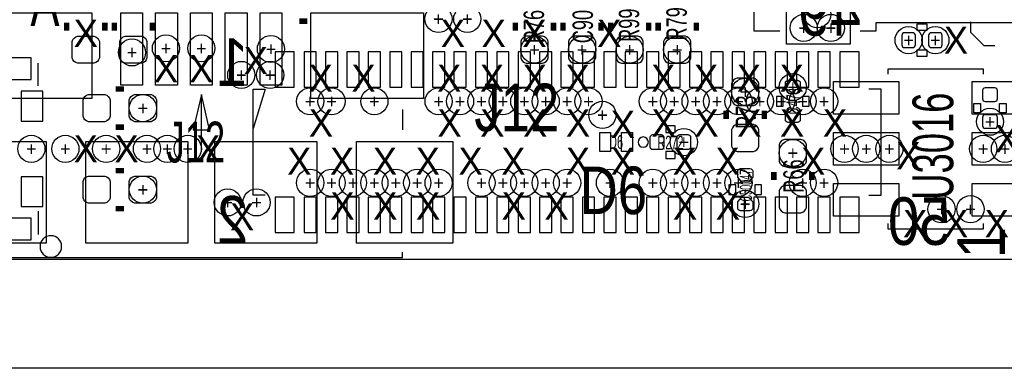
# Model space of a CAD drawing. Extents: x -65 to 355, y -46 to 251.
# Tile 11 of 28: x 20 to 38, y -8 to -1. Entities that reach past the tile are written whole.
import ezdxf
from ezdxf.enums import TextEntityAlignment as Align

# ---------------------------------------------------------------- set-up
doc = ezdxf.new("R2010")
doc.units = 0
for name, color, linetype in [('BG_OUTLINE', 7, 'CONTINUOUS'), ('BG_PANEL', 7, 'CONTINUOUS'), ('MA_NCLEGEND-1-2', 7, 'CONTINUOUS'), ('MA_NCLEGEND-14-15', 7, 'CONTINUOUS'), ('MA_NCLEGEND-15-16', 7, 'CONTINUOUS'), ('MA_NCLEGEND-2-3', 7, 'CONTINUOUS'), ('MA_NCLEGEND-3-14', 7, 'CONTINUOUS'), ('PG_SILKSCREEN_BOTTOM', 7, 'CONTINUOUS'), ('PG_SILKSCREEN_TOP', 7, 'CONTINUOUS'), ('PIN_BOTTOM', 7, 'CONTINUOUS'), ('PIN_TOP', 7, 'CONTINUOUS'), ('RD_ASSEMBLY_TOP', 7, 'CONTINUOUS'), ('RD_SILKSCREEN_TOP', 7, 'CONTINUOUS')]:
    doc.layers.add(name, color=color, linetype=linetype)

# ---------------------------------------------------------------- blocks, each defined once
blk = doc.blocks.new('FIGURE_CIRCLE')
blk.add_circle((0, 0), 0.5)

msp = doc.modelspace()

# ---------------------------------------------------------------- linework, layer by layer
at = {"layer": 'BG_OUTLINE'}
msp.add_lwpolyline([(-1.9177, 18.7579, -0.414205), (-1.0287, 19.6469), (47.9933, 19.6469, -0.414199), (48.8823, 18.7579), (48.8823, 16.3449), (48.8823, -2.4511), (48.8823, -4.8641, -0.414223), (47.9933, -5.7531), (-1.0287, -5.7531, -0.414228), (-1.9177, -4.8641)], format="xyb", close=True, dxfattribs=at)
at = {"layer": 'BG_PANEL'}
for points in [[(47.997618, -5.7531), (-1.024382, -5.7531)], [(47.997618, -7.7851), (-1.024382, -7.7851)]]:
    msp.add_lwpolyline(points, dxfattribs=at)
at = {"layer": 'PG_SILKSCREEN_BOTTOM', "const_width": 0.1016}
for points in [[(20.8534, -1.3208), (20.8534, -1.4732)], [(21.5646, -1.3208), (21.5646, -1.4732)], [(21.7424, -1.3208), (21.7424, -1.4732)], [(22.4536, -1.3208), (22.4536, -1.4732)], [(25.1968, -1.2954), (25.3492, -1.2954)], [(21.7678, -2.5654), (21.9202, -2.5654)], [(21.7678, -3.2766), (21.9202, -3.2766)], [(21.9202, -4.0894), (21.7678, -4.0894)], [(21.9202, -4.8006), (21.7678, -4.8006)]]:
    msp.add_lwpolyline(points, dxfattribs=at)
at = {"layer": 'PG_SILKSCREEN_BOTTOM'}
for points in [[(36.9189, -1.3462), (36.9189, -1.4732), (36.7411, -1.4732), (36.7411, -1.3462)], [(36.9189, -1.8288), (36.9189, -1.9558), (36.7411, -1.9558), (36.7411, -1.8288)], [(37.7952, -2.8321), (37.9222, -2.8321), (37.9222, -3.0099), (37.7952, -3.0099)], [(38.2778, -2.8321), (38.4048, -2.8321), (38.4048, -3.0099), (38.2778, -3.0099)]]:
    msp.add_lwpolyline(points, close=True, dxfattribs=at)
for points in [[(38.190932, -1.755902), (37.991034, -1.755902), (37.741098, -1.505966), (37.741098, -1.306068)], [(36.83, -1.5494), (36.83, -1.7526)], [(20.322032, -2.502916), (20.322032, -2.083054)], [(24.5618, -4.5466), (24.3332, -4.5466), (24.3332, -2.5654), (24.5618, -2.5654), (24.3332, -3.302)], [(35.8394, -4.5466), (36.068, -4.5466), (36.068, -2.5654), (35.8394, -2.5654)], [(20.322032, -4.848098), (20.322032, -5.282946)]]:
    msp.add_lwpolyline(points, dxfattribs=at)
msp.add_lwpolyline([(20.758658, -5.50799, 1), (20.355342, -5.50801, 1)], format="xyb", close=True, dxfattribs=at)
at = {"layer": 'PG_SILKSCREEN_TOP'}
for points in [[(34.173414, -1.48209), (33.694878, -1.48209), (33.694878, -0.21209)], [(42.973498, -1.48209), (41.129204, -1.48209), (41.129204, -1.327658), (35.967162, -1.327658), (35.967162, -1.48209), (35.673284, -1.48209)], [(36.195, -2.286), (36.195, -2.1844), (37.973, -2.1844), (37.973, -2.286)], [(23.368, -3.7338), (23.368, -2.667), (23.2156, -3.3274), (23.5204, -3.3274), (23.368, -2.667)], [(27.1272, -2.9464), (27.1272, -3.3274)], [(37.973, -5.08), (37.973, -5.1816), (36.195, -5.1816), (36.195, -5.08)], [(19.6088, -5.6134), (19.6088, -5.715), (27.1272, -5.715), (27.1272, -5.6134)]]:
    msp.add_lwpolyline(points, dxfattribs=at)
at = {"layer": 'PG_SILKSCREEN_TOP', "const_width": 0.1016}
for points in [[(29.2354, -1.3208), (29.2354, -1.4732)], [(29.9466, -1.3208), (29.9466, -1.4732)], [(30.1244, -1.4732), (30.1244, -1.3208)], [(30.8356, -1.4732), (30.8356, -1.3208)], [(31.0134, -1.4732), (31.0134, -1.3208)], [(31.7246, -1.4732), (31.7246, -1.3208)], [(31.9024, -1.4732), (31.9024, -1.3208)], [(32.6136, -1.4732), (32.6136, -1.3208)], [(33.1724, -2.9718), (33.1724, -3.1242)], [(33.8836, -2.9718), (33.8836, -3.1242)], [(34.0614, -4.2672), (34.0614, -4.1148)], [(34.7726, -4.2672), (34.7726, -4.1148)]]:
    msp.add_lwpolyline(points, dxfattribs=at)
at = {"layer": 'PG_SILKSCREEN_TOP'}
for points in [[(34.1122, -2.8829), (34.2392, -2.8829), (34.2392, -2.7051), (34.1122, -2.7051)], [(34.5948, -2.8829), (34.7218, -2.8829), (34.7218, -2.7051), (34.5948, -2.7051)], [(32.0421, -3.2512), (32.0421, -3.3782), (32.2199, -3.3782), (32.2199, -3.2512)], [(32.0421, -3.7338), (32.0421, -3.8608), (32.2199, -3.8608), (32.2199, -3.7338)], [(33.3502, -4.3561), (33.2232, -4.3561), (33.2232, -4.5339), (33.3502, -4.5339)], [(33.8328, -4.3561), (33.7058, -4.3561), (33.7058, -4.5339), (33.8328, -4.5339)]]:
    msp.add_lwpolyline(points, close=True, dxfattribs=at)
msp.add_lwpolyline([(31.717996, -3.556, 1), (31.528004, -3.556, 1), (31.717996, -3.556)], format="xyb", dxfattribs=at)
at = {"layer": 'PIN_BOTTOM'}
for points in [[(21.463, -1.6764), (21.463, -1.9812, -0.294587), (21.3614, -2.0828), (21.0566, -2.0828, -0.294587), (20.955, -1.9812), (20.955, -1.6764, -0.294587), (21.0566, -1.5748), (21.3614, -1.5748, -0.294587)], [(22.352, -1.6764), (22.352, -1.9812, -0.294587), (22.2504, -2.0828), (21.9456, -2.0828, -0.294587), (21.844, -1.9812), (21.844, -1.6764, -0.294587), (21.9456, -1.5748), (22.2504, -1.5748, -0.294587)], [(36.707064, -1.5621, 0.414214), (36.656264, -1.5113), (36.503864, -1.5113, 0.414214), (36.453064, -1.5621), (36.453064, -1.7399, 0.414214), (36.503864, -1.7907), (36.656264, -1.7907, 0.414214), (36.707064, -1.7399)], [(37.206936, -1.5621, 0.414214), (37.156136, -1.5113), (37.003736, -1.5113, 0.414214), (36.952936, -1.5621), (36.952936, -1.7399, 0.414214), (37.003736, -1.7907), (37.156136, -1.7907, 0.414214), (37.206936, -1.7399)], [(38.0111, -2.544064, 0.414214), (37.9603, -2.594864), (37.9603, -2.747264, 0.414214), (38.0111, -2.798064), (38.1889, -2.798064, 0.414214), (38.2397, -2.747264), (38.2397, -2.594864, 0.414214), (38.1889, -2.544064)], [(21.2598, -2.667), (21.5646, -2.667, -0.294587), (21.6662, -2.7686), (21.6662, -3.0734, -0.294587), (21.5646, -3.175), (21.2598, -3.175, -0.294587), (21.1582, -3.0734), (21.1582, -2.7686, -0.294587)], [(22.1234, -2.667), (22.4282, -2.667, -0.294587), (22.5298, -2.7686), (22.5298, -3.0734, -0.294587), (22.4282, -3.175), (22.1234, -3.175, -0.294587), (22.0218, -3.0734), (22.0218, -2.7686, -0.294587)], [(38.0111, -3.043936, 0.414214), (37.9603, -3.094736), (37.9603, -3.247136, 0.414214), (38.0111, -3.297936), (38.1889, -3.297936, 0.414214), (38.2397, -3.247136), (38.2397, -3.094736, 0.414214), (38.1889, -3.043936)], [(21.5646, -4.699), (21.2598, -4.699, -0.294587), (21.1582, -4.5974), (21.1582, -4.2926, -0.294587), (21.2598, -4.191), (21.5646, -4.191, -0.294587), (21.6662, -4.2926), (21.6662, -4.5974, -0.294587)], [(22.4282, -4.699), (22.1234, -4.699, -0.294587), (22.0218, -4.5974), (22.0218, -4.2926, -0.294587), (22.1234, -4.191), (22.4282, -4.191, -0.294587), (22.5298, -4.2926), (22.5298, -4.5974, -0.294587)]]:
    msp.add_lwpolyline(points, format="xyb", close=True, dxfattribs=at)
for points in [[(20.186396, -2.386076), (20.186396, -1.979676), (19.627596, -1.979676), (19.627596, -2.386076)], [(24.747728, -1.868424), (24.747728, -2.528824), (25.103328, -2.528824), (25.103328, -1.868424)], [(25.286208, -1.868424), (25.286208, -2.528824), (25.514808, -2.528824), (25.514808, -1.868424)], [(25.686258, -1.868424), (25.686258, -2.528824), (25.914858, -2.528824), (25.914858, -1.868424)], [(26.086308, -1.868424), (26.086308, -2.528824), (26.314908, -2.528824), (26.314908, -1.868424)], [(26.486104, -1.868424), (26.486104, -2.528824), (26.714704, -2.528824), (26.714704, -1.868424)], [(26.886154, -1.868424), (26.886154, -2.528824), (27.114754, -2.528824), (27.114754, -1.868424)], [(27.286204, -1.868424), (27.286204, -2.528824), (27.514804, -2.528824), (27.514804, -1.868424)], [(27.686254, -1.868424), (27.686254, -2.528824), (27.914854, -2.528824), (27.914854, -1.868424)], [(28.086304, -1.868424), (28.086304, -2.528824), (28.314904, -2.528824), (28.314904, -1.868424)], [(28.486354, -1.868424), (28.486354, -2.528824), (28.714954, -2.528824), (28.714954, -1.868424)], [(28.886404, -1.868424), (28.886404, -2.528824), (29.115004, -2.528824), (29.115004, -1.868424)], [(29.2862, -1.868424), (29.2862, -2.528824), (29.5148, -2.528824), (29.5148, -1.868424)], [(29.68625, -1.868424), (29.68625, -2.528824), (29.91485, -2.528824), (29.91485, -1.868424)], [(30.0863, -1.868424), (30.0863, -2.528824), (30.3149, -2.528824), (30.3149, -1.868424)], [(30.48635, -1.868424), (30.48635, -2.528824), (30.71495, -2.528824), (30.71495, -1.868424)], [(30.8864, -1.868424), (30.8864, -2.528824), (31.115, -2.528824), (31.115, -1.868424)], [(31.28645, -1.868424), (31.28645, -2.528824), (31.51505, -2.528824), (31.51505, -1.868424)], [(31.6865, -1.868424), (31.6865, -2.528824), (31.9151, -2.528824), (31.9151, -1.868424)], [(32.086296, -1.868424), (32.086296, -2.528824), (32.314896, -2.528824), (32.314896, -1.868424)], [(32.486346, -1.868424), (32.486346, -2.528824), (32.714946, -2.528824), (32.714946, -1.868424)], [(32.886396, -1.868424), (32.886396, -2.528824), (33.114996, -2.528824), (33.114996, -1.868424)], [(33.286446, -1.868424), (33.286446, -2.528824), (33.515046, -2.528824), (33.515046, -1.868424)], [(33.686496, -1.868424), (33.686496, -2.528824), (33.915096, -2.528824), (33.915096, -1.868424)], [(34.086292, -1.868424), (34.086292, -2.528824), (34.314892, -2.528824), (34.314892, -1.868424)], [(34.486342, -1.868424), (34.486342, -2.528824), (34.714942, -2.528824), (34.714942, -1.868424)], [(34.886392, -1.868424), (34.886392, -2.528824), (35.114992, -2.528824), (35.114992, -1.868424)], [(35.297872, -1.868424), (35.297872, -2.528824), (35.653472, -2.528824), (35.653472, -1.868424)], [(20.00377, -3.1623), (20.41017, -3.1623), (20.41017, -2.6035), (20.00377, -2.6035)], [(20.00377, -4.7625), (20.41017, -4.7625), (20.41017, -4.2037), (20.00377, -4.2037)], [(24.747728, -4.583176), (24.747728, -5.243576), (25.103328, -5.243576), (25.103328, -4.583176)], [(25.286208, -4.583176), (25.286208, -5.243576), (25.514808, -5.243576), (25.514808, -4.583176)], [(25.686258, -4.583176), (25.686258, -5.243576), (25.914858, -5.243576), (25.914858, -4.583176)], [(26.086308, -4.583176), (26.086308, -5.243576), (26.314908, -5.243576), (26.314908, -4.583176)], [(26.486104, -4.583176), (26.486104, -5.243576), (26.714704, -5.243576), (26.714704, -4.583176)], [(26.886154, -4.583176), (26.886154, -5.243576), (27.114754, -5.243576), (27.114754, -4.583176)], [(27.286204, -4.583176), (27.286204, -5.243576), (27.514804, -5.243576), (27.514804, -4.583176)], [(27.686254, -4.583176), (27.686254, -5.243576), (27.914854, -5.243576), (27.914854, -4.583176)], [(28.086304, -4.583176), (28.086304, -5.243576), (28.314904, -5.243576), (28.314904, -4.583176)], [(28.486354, -4.583176), (28.486354, -5.243576), (28.714954, -5.243576), (28.714954, -4.583176)], [(28.886404, -4.583176), (28.886404, -5.243576), (29.115004, -5.243576), (29.115004, -4.583176)], [(29.2862, -4.583176), (29.2862, -5.243576), (29.5148, -5.243576), (29.5148, -4.583176)], [(29.68625, -4.583176), (29.68625, -5.243576), (29.91485, -5.243576), (29.91485, -4.583176)], [(30.0863, -4.583176), (30.0863, -5.243576), (30.3149, -5.243576), (30.3149, -4.583176)], [(30.48635, -4.583176), (30.48635, -5.243576), (30.71495, -5.243576), (30.71495, -4.583176)], [(30.8864, -4.583176), (30.8864, -5.243576), (31.115, -5.243576), (31.115, -4.583176)], [(31.28645, -4.583176), (31.28645, -5.243576), (31.51505, -5.243576), (31.51505, -4.583176)], [(31.6865, -4.583176), (31.6865, -5.243576), (31.9151, -5.243576), (31.9151, -4.583176)], [(32.086296, -4.583176), (32.086296, -5.243576), (32.314896, -5.243576), (32.314896, -4.583176)], [(32.486346, -4.583176), (32.486346, -5.243576), (32.714946, -5.243576), (32.714946, -4.583176)], [(32.886396, -4.583176), (32.886396, -5.243576), (33.114996, -5.243576), (33.114996, -4.583176)], [(33.286446, -4.583176), (33.286446, -5.243576), (33.515046, -5.243576), (33.515046, -4.583176)], [(33.686496, -4.583176), (33.686496, -5.243576), (33.915096, -5.243576), (33.915096, -4.583176)], [(34.086292, -4.583176), (34.086292, -5.243576), (34.314892, -5.243576), (34.314892, -4.583176)], [(34.486342, -4.583176), (34.486342, -5.243576), (34.714942, -5.243576), (34.714942, -4.583176)], [(34.886392, -4.583176), (34.886392, -5.243576), (35.114992, -5.243576), (35.114992, -4.583176)], [(35.297872, -4.583176), (35.297872, -5.243576), (35.653472, -5.243576), (35.653472, -4.583176)], [(20.186396, -5.386324), (20.186396, -4.979924), (19.627596, -4.979924), (19.627596, -5.386324)]]:
    msp.add_lwpolyline(points, close=True, dxfattribs=at)
at = {"layer": 'PIN_TOP'}
for points in [[(34.296096, -0.555244), (35.489896, -0.555244), (35.489896, -1.723644), (34.296096, -1.723644)], [(19.2151, -2.7432), (19.2151, -1.143), (21.3233, -1.143), (21.3233, -2.7432)], [(21.864828, -2.4892), (21.864828, -1.143), (22.271228, -1.143), (22.271228, -2.4892)], [(22.514814, -2.4892), (22.514814, -1.143), (22.921214, -1.143), (22.921214, -2.4892)], [(23.1648, -2.4892), (23.1648, -1.143), (23.5712, -1.143), (23.5712, -2.4892)], [(23.814786, -2.4892), (23.814786, -1.143), (24.221186, -1.143), (24.221186, -2.4892)], [(24.464772, -2.4892), (24.464772, -1.143), (24.871172, -1.143), (24.871172, -2.4892)], [(25.4127, -2.7432), (25.4127, -1.143), (27.5209, -1.143), (27.5209, -2.7432)], [(36.3982, -3.0353), (35.179, -3.0353), (35.179, -2.4257), (36.3982, -2.4257)], [(38.989, -3.0353), (37.7698, -3.0353), (37.7698, -2.4257), (38.989, -2.4257)], [(31.0134, -3.3782), (31.0134, -3.7338), (30.8102, -3.7338), (30.8102, -3.3782)], [(31.4198, -3.3782), (31.4198, -3.7338), (31.2166, -3.7338), (31.2166, -3.3782)], [(36.3982, -3.9878), (35.179, -3.9878), (35.179, -3.3782), (36.3982, -3.3782)], [(38.989, -3.9878), (37.7698, -3.9878), (37.7698, -3.3782), (38.989, -3.3782)], [(18.669, -5.4483), (18.669, -3.5433), (20.4724, -3.5433), (20.4724, -5.4483)], [(21.209, -5.4483), (21.209, -3.5433), (23.114, -3.5433), (23.114, -5.4483)], [(23.622, -5.4483), (23.622, -3.5433), (25.527, -3.5433), (25.527, -5.4483)], [(26.2636, -5.4483), (26.2636, -3.5433), (28.067, -3.5433), (28.067, -5.4483)], [(36.3982, -4.9403), (35.179, -4.9403), (35.179, -4.3307), (36.3982, -4.3307)], [(38.989, -4.9403), (37.7698, -4.9403), (37.7698, -4.3307), (38.989, -4.3307)]]:
    msp.add_lwpolyline(points, close=True, dxfattribs=at)
for points in [[(29.337, -1.6764), (29.337, -1.9812, 0.294587), (29.4386, -2.0828), (29.7434, -2.0828, 0.294587), (29.845, -1.9812), (29.845, -1.6764, 0.294587), (29.7434, -1.5748), (29.4386, -1.5748, 0.294587)], [(30.734, -1.9812), (30.734, -1.6764, 0.294587), (30.6324, -1.5748), (30.3276, -1.5748, 0.294587), (30.226, -1.6764), (30.226, -1.9812, 0.294587), (30.3276, -2.0828), (30.6324, -2.0828, 0.294587)], [(31.623, -1.9812), (31.623, -1.6764, 0.294587), (31.5214, -1.5748), (31.2166, -1.5748, 0.294587), (31.115, -1.6764), (31.115, -1.9812, 0.294587), (31.2166, -2.0828), (31.5214, -2.0828, 0.294587)], [(32.512, -1.9812), (32.512, -1.6764, 0.294587), (32.4104, -1.5748), (32.1056, -1.5748, 0.294587), (32.004, -1.6764), (32.004, -1.9812, 0.294587), (32.1056, -2.0828), (32.4104, -2.0828, 0.294587)], [(33.274, -2.4638), (33.274, -2.7686, 0.294587), (33.3756, -2.8702), (33.6804, -2.8702, 0.294587), (33.782, -2.7686), (33.782, -2.4638, 0.294587), (33.6804, -2.3622), (33.3756, -2.3622, 0.294587)], [(34.2773, -2.563622), (34.2773, -2.4511, -0.414214), (34.3281, -2.4003), (34.5059, -2.4003, -0.414214), (34.5567, -2.4511), (34.5567, -2.563622), (34.478722, -2.6543), (34.355278, -2.6543)], [(34.5567, -3.024378), (34.5567, -3.1369, -0.414214), (34.5059, -3.1877), (34.3281, -3.1877, -0.414214), (34.2773, -3.1369), (34.2773, -3.024378), (34.355278, -2.9337), (34.478722, -2.9337)], [(33.274, -3.3274), (33.274, -3.6322, 0.294587), (33.3756, -3.7338), (33.6804, -3.7338, 0.294587), (33.782, -3.6322), (33.782, -3.3274, 0.294587), (33.6804, -3.2258), (33.3756, -3.2258, 0.294587)], [(31.754064, -3.4671, -0.414214), (31.804864, -3.4163), (31.957264, -3.4163, -0.414214), (32.008064, -3.4671), (32.008064, -3.6449, -0.414214), (31.957264, -3.6957), (31.804864, -3.6957, -0.414214), (31.754064, -3.6449)], [(32.253936, -3.4671, -0.414214), (32.304736, -3.4163), (32.457136, -3.4163, -0.414214), (32.507936, -3.4671), (32.507936, -3.6449, -0.414214), (32.457136, -3.6957), (32.304736, -3.6957, -0.414214), (32.253936, -3.6449)], [(34.671, -3.9116), (34.671, -3.6068, 0.294587), (34.5694, -3.5052), (34.2646, -3.5052, 0.294587), (34.163, -3.6068), (34.163, -3.9116, 0.294587), (34.2646, -4.0132), (34.5694, -4.0132, 0.294587)], [(33.3883, -4.214622), (33.3883, -4.1021, -0.414214), (33.4391, -4.0513), (33.6169, -4.0513, -0.414214), (33.6677, -4.1021), (33.6677, -4.214622), (33.589722, -4.3053), (33.466278, -4.3053)], [(34.671, -4.7752), (34.671, -4.4704, 0.294587), (34.5694, -4.3688), (34.2646, -4.3688, 0.294587), (34.163, -4.4704), (34.163, -4.7752, 0.294587), (34.2646, -4.8768), (34.5694, -4.8768, 0.294587)], [(33.6677, -4.675378), (33.6677, -4.7879, -0.414214), (33.6169, -4.8387), (33.4391, -4.8387, -0.414214), (33.3883, -4.7879), (33.3883, -4.675378), (33.466278, -4.5847), (33.589722, -4.5847)]]:
    msp.add_lwpolyline(points, format="xyb", close=True, dxfattribs=at)

# ---------------------------------------------------------------- block references
at = {"layer": 'MA_NCLEGEND-1-2', "xscale": 0.508, "yscale": 0.508}
for p in [(34.8742, -1.1684), (34.6202, -1.4224), (35.1282, -1.4224), (22.0726, -1.8796), (22.7076, -1.8034), (23.368, -1.8034), (24.667972, -1.8161), (29.591, -1.8288), (30.48, -1.8288), (31.369, -1.8288), (32.258, -1.8288), (33.528, -2.6162), (34.417, -2.5273), (30.861, -3.048), (32.380936, -3.556), (35.3822, -3.683), (35.7886, -3.683), (36.2204, -3.683), (37.973, -3.683), (38.3794, -3.683), (34.417, -3.7592), (33.528, -4.7117)]:
    msp.add_blockref('FIGURE_CIRCLE', p, dxfattribs=at)
at = {"layer": 'MA_NCLEGEND-14-15', "xscale": 0.508, "yscale": 0.508}
for p in [(27.797506, -1.254506), (37.079936, -1.651), (24.653494, -2.301494), (25.400508, -2.794), (25.800558, -2.794), (26.600404, -2.794), (27.800554, -2.794), (28.200604, -2.794), (28.600654, -2.794), (29.00045, -2.794), (29.4005, -2.794), (29.80055, -2.794), (30.2006, -2.794), (30.600396, -2.794), (31.8008, -2.794), (32.20085, -2.794), (32.6009, -2.794), (33.000696, -2.794), (33.400746, -2.794), (33.800796, -2.794), (34.200846, -2.794), (34.600642, -2.794), (35.000692, -2.794), (38.1, -3.175), (20.828, -3.683), (21.59, -3.683), (22.352, -3.683), (22.733, -3.683), (23.114, -3.683), (25.400508, -4.318), (25.800558, -4.318), (26.600404, -4.318), (27.400504, -4.318), (27.800554, -4.318), (28.600654, -4.318), (29.000704, -4.318), (29.4005, -4.318), (29.80055, -4.318), (30.2006, -4.318), (31.0007, -4.318), (31.8008, -4.318), (32.200596, -4.318), (32.600646, -4.318), (33.000696, -4.318), (33.400746, -4.318), (34.600642, -4.318), (35.000692, -4.318), (23.860506, -4.683506), (37.195506, -4.810506)]:
    msp.add_blockref('FIGURE_CIRCLE', p, dxfattribs=at)
at = {"layer": 'MA_NCLEGEND-15-16', "xscale": 0.508, "yscale": 0.508}
for p in [(36.580064, -1.651), (37.079936, -1.651), (25.400508, -2.794), (25.800558, -2.794), (26.600404, -2.794), (27.800554, -2.794), (28.200604, -2.794), (28.600654, -2.794), (29.00045, -2.794), (29.4005, -2.794), (29.80055, -2.794), (30.2006, -2.794), (30.600396, -2.794), (31.8008, -2.794), (32.20085, -2.794), (32.6009, -2.794), (33.000696, -2.794), (33.400746, -2.794), (33.800796, -2.794), (34.200846, -2.794), (34.600642, -2.794), (35.000692, -2.794), (22.2758, -2.921), (38.1, -3.175), (20.193, -3.683), (20.828, -3.683), (21.59, -3.683), (22.352, -3.683), (22.733, -3.683), (23.114, -3.683), (22.2758, -4.445), (25.400508, -4.318), (25.800558, -4.318), (26.200608, -4.318), (26.600404, -4.318), (27.000454, -4.318), (27.400504, -4.318), (27.800554, -4.318), (28.600654, -4.318), (29.000704, -4.318), (29.4005, -4.318), (29.80055, -4.318), (30.2006, -4.318), (31.0007, -4.318), (31.8008, -4.318), (32.200596, -4.318), (32.600646, -4.318), (33.000696, -4.318), (33.400746, -4.318), (34.600642, -4.318), (35.000692, -4.318)]:
    msp.add_blockref('FIGURE_CIRCLE', p, dxfattribs=at)
at = {"layer": 'MA_NCLEGEND-2-3', "xscale": 0.508, "yscale": 0.508}
for p in [(28.336494, -1.254506), (22.0726, -1.8796), (22.7076, -1.8034), (23.368, -1.8034), (29.591, -1.8288), (31.369, -1.8288), (32.258, -1.8288), (24.114506, -2.301494), (30.861, -3.048), (35.3822, -3.683), (35.7886, -3.683), (36.2204, -3.683), (24.399494, -4.683506), (37.734494, -4.810506)]:
    msp.add_blockref('FIGURE_CIRCLE', p, dxfattribs=at)

# ---------------------------------------------------------------- texts
at = {"layer": 'MA_NCLEGEND-1-2'}
for p in [(34.6202, -1.4224), (35.1282, -1.4224), (22.0726, -1.8796), (22.7076, -1.8034), (23.368, -1.8034), (24.667972, -1.8161), (29.591, -1.8288), (30.48, -1.8288), (31.369, -1.8288), (32.258, -1.8288), (33.528, -2.6162), (34.417, -2.5273), (30.861, -3.048), (32.380936, -3.556), (34.417, -3.7592), (35.3822, -3.683), (35.7886, -3.683), (36.2204, -3.683), (37.973, -3.683), (38.3794, -3.683), (33.528, -4.7117)]:
    msp.add_text('+', height=0.254, dxfattribs=at).set_placement(p, align=Align.MIDDLE_CENTER)
at = {"layer": 'MA_NCLEGEND-14-15'}
for p in [(27.797506, -1.254506), (37.079936, -1.651), (24.653494, -2.301494), (25.400508, -2.794), (25.800558, -2.794), (26.600404, -2.794), (27.800554, -2.794), (28.200604, -2.794), (28.600654, -2.794), (29.00045, -2.794), (29.4005, -2.794), (29.80055, -2.794), (30.2006, -2.794), (30.600396, -2.794), (31.8008, -2.794), (32.20085, -2.794), (32.6009, -2.794), (33.000696, -2.794), (33.400746, -2.794), (33.800796, -2.794), (34.200846, -2.794), (34.600642, -2.794), (35.000692, -2.794), (38.1, -3.175), (20.828, -3.683), (21.59, -3.683), (22.352, -3.683), (22.733, -3.683), (23.114, -3.683), (25.400508, -4.318), (25.800558, -4.318), (26.600404, -4.318), (27.400504, -4.318), (27.800554, -4.318), (28.600654, -4.318), (29.000704, -4.318), (29.4005, -4.318), (29.80055, -4.318), (30.2006, -4.318), (31.0007, -4.318), (31.8008, -4.318), (32.200596, -4.318), (32.600646, -4.318), (33.000696, -4.318), (33.400746, -4.318), (34.600642, -4.318), (35.000692, -4.318), (23.860506, -4.683506), (37.195506, -4.810506)]:
    msp.add_text('+', height=0.254, dxfattribs=at).set_placement(p, align=Align.MIDDLE_CENTER)
at = {"layer": 'MA_NCLEGEND-15-16'}
for p in [(36.580064, -1.651), (37.079936, -1.651), (25.400508, -2.794), (25.800558, -2.794), (26.600404, -2.794), (27.800554, -2.794), (28.200604, -2.794), (28.600654, -2.794), (29.00045, -2.794), (29.4005, -2.794), (29.80055, -2.794), (30.2006, -2.794), (30.600396, -2.794), (31.8008, -2.794), (32.20085, -2.794), (32.6009, -2.794), (33.000696, -2.794), (33.400746, -2.794), (33.800796, -2.794), (34.200846, -2.794), (34.600642, -2.794), (35.000692, -2.794), (22.2758, -2.921), (38.1, -3.175), (20.193, -3.683), (20.828, -3.683), (21.59, -3.683), (22.352, -3.683), (22.733, -3.683), (23.114, -3.683), (25.400508, -4.318), (25.800558, -4.318), (26.200608, -4.318), (26.600404, -4.318), (27.000454, -4.318), (27.400504, -4.318), (27.800554, -4.318), (28.600654, -4.318), (29.000704, -4.318), (29.4005, -4.318), (29.80055, -4.318), (30.2006, -4.318), (31.0007, -4.318), (31.8008, -4.318), (32.200596, -4.318), (32.600646, -4.318), (33.000696, -4.318), (33.400746, -4.318), (34.600642, -4.318), (35.000692, -4.318), (22.2758, -4.445)]:
    msp.add_text('+', height=0.254, dxfattribs=at).set_placement(p, align=Align.MIDDLE_CENTER)
at = {"layer": 'MA_NCLEGEND-2-3'}
for p in [(28.336494, -1.254506), (22.0726, -1.8796), (22.7076, -1.8034), (23.368, -1.8034), (29.591, -1.8288), (31.369, -1.8288), (32.258, -1.8288), (24.114506, -2.301494), (30.861, -3.048), (35.3822, -3.683), (35.7886, -3.683), (36.2204, -3.683), (24.399494, -4.683506), (37.734494, -4.810506)]:
    msp.add_text('+', height=0.254, dxfattribs=at).set_placement(p, align=Align.MIDDLE_CENTER)
at = {"layer": 'MA_NCLEGEND-3-14'}
for p in [(21.209, -1.524), (28.067, -1.524), (28.829, -1.524), (29.591, -1.524), (30.988, -1.524), (37.465, -1.651), (24.384, -2.032), (22.7076, -2.1844), (23.368, -2.1844), (25.597358, -2.3622), (26.397204, -2.3622), (27.997404, -2.3622), (28.79725, -2.3622), (29.59735, -2.3622), (30.397196, -2.3622), (31.99765, -2.3622), (32.797496, -2.3622), (33.597596, -2.3622), (34.397442, -2.3622), (25.603708, -3.2004), (28.003754, -3.2004), (28.803854, -3.2004), (29.6037, -3.2004), (30.4038, -3.2004), (31.242, -3.2258), (32.004, -3.2004), (32.8041, -3.2004), (33.603946, -3.2004), (34.404046, -3.2004), (35.203892, -3.2004), (38.4175, -3.4925), (21.209, -3.683), (21.971, -3.683), (23.495, -3.683), (25.197308, -3.9116), (25.997408, -3.9116), (26.797254, -3.9116), (27.597354, -3.9116), (28.397454, -3.9116), (29.1973, -3.9116), (30.4038, -3.9116), (31.242, -3.9116), (32.397446, -3.9116), (33.197546, -3.9116), (34.797492, -3.9116), (36.576, -3.81), (26.003758, -4.7498), (26.803604, -4.7498), (27.603704, -4.7498), (29.203904, -4.7498), (30.00375, -4.7498), (32.403796, -4.7498), (33.203896, -4.7498), (24.13, -4.953), (36.703, -5.08), (37.465, -5.08), (38.227, -5.08)]:
    msp.add_text('X', height=0.508, dxfattribs=at).set_placement(p, align=Align.MIDDLE_CENTER)
at = {"layer": 'PG_SILKSCREEN_BOTTOM', "text_generation_flag": 2}
for s, width, p in [('A', 0.685714, (20.447, -1.388618)), ('49', 0.885714, (35.1028, -1.566418)), ('1', 0.885714, (23.9522, -2.506218)), ('2', 0.885714, (23.9522, -5.452618)), ('50', 0.885714, (36.7792, -5.478018))]:
    msp.add_text(s, height=0.889, dxfattribs=dict(at, width=width)).set_placement(p, align=Align.CENTER)
at = {"layer": 'PG_SILKSCREEN_TOP', "width": 0.885714}
msp.add_text('1', height=0.889, rotation=90, dxfattribs=at).set_placement((38.3794, -5.4356), align=Align.CENTER)
at = {"layer": 'RD_ASSEMBLY_TOP'}
for s, height, width, p in [('R99', 0.381, 0.666667, (31.5468, -1.3716)), ('R79', 0.381, 0.666667, (32.4358, -1.3462)), ('R76', 0.381, 0.666667, (29.7688, -1.397)), ('C90', 0.381, 0.666667, (30.6832, -1.397)), ('C479', 0.254, 0.6, (34.552636, -2.794)), ('R73', 0.381, 0.666667, (33.7312, -2.9972)), ('U3016', 0.762, 0.666667, (37.4142, -3.6322)), ('R66', 0.381, 0.666667, (34.6202, -4.191)), ('C50047', 0.2286, 0.555556, (33.655, -4.3688))]:
    msp.add_text(s, height=height, rotation=90, dxfattribs=dict(at, width=width)).set_placement(p, align=Align.CENTER)
for s, height, width, p in [('J12', 0.762, 0.666667, (23.2664, -3.937)), ('D6', 0.254, 0.6, (31.115, -3.683)), ('R272', 0.254, 0.6, (32.131, -3.691636))]:
    msp.add_text(s, height=height, dxfattribs=dict(at, width=width)).set_placement(p, align=Align.CENTER)
at = {"layer": 'RD_SILKSCREEN_TOP', "width": 0.828571}
for s, p in [('J12', (29.2608, -3.3528)), ('D6', (31.0642, -4.9022))]:
    msp.add_text(s, height=0.889, dxfattribs=at).set_placement(p, align=Align.CENTER)

doc.saveas('drawing.dxf')
